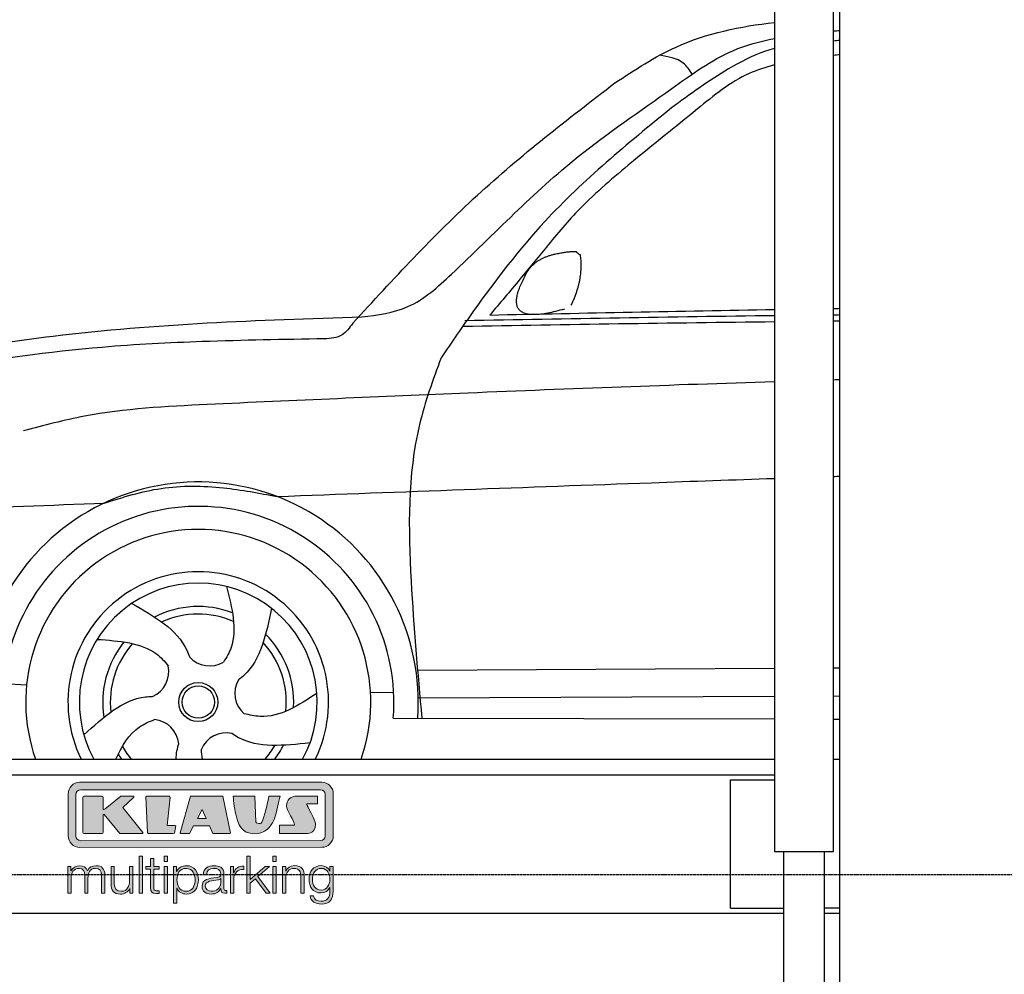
# Model space of a CAD drawing. Header units: millimetres. Extents: x -328 to 6332, y -257 to 9648.
# Tile 3 of 7: x 1042 to 2962, y 3751 to 5611. Entities that reach past the tile are written whole.
import ezdxf

# ---------------------------------------------------------------- set-up
doc = ezdxf.new("R2010")
doc.units = ezdxf.units.MM
doc.linetypes.add('GEN3', pattern=[6.25, 5, -1.25])
for name, color, linetype in [('3', 6, 'GEN3'), ('car', 10, 'Continuous'), ('Logo', 7, 'Continuous')]:
    doc.layers.add(name, color=color, linetype=linetype)

# ---------------------------------------------------------------- blocks, each defined once
blk = doc.blocks.new('KLAUS')
at = {"layer": 'Logo'}
h = blk.add_hatch(color=8, dxfattribs=at)
h.dxf.hatch_style = 2
edge = h.paths.add_edge_path()
edge.add_spline(control_points=[(3.6, 29.09), (2.88, 29.09), (2.3, 28.51), (2.3, 27.8), (2.3, 27.8), (2.3, 16.11), (2.3, 16.11), (2.3, 15.39), (2.88, 14.81), (3.6, 14.81), (3.6, 14.81), (71.16, 14.81), (71.16, 14.81), (71.88, 14.81), (72.46, 15.39), (72.46, 16.11), (72.46, 16.11), (72.46, 27.8), (72.46, 27.8), (72.46, 28.51), (71.88, 29.09), (71.16, 29.09), (71.16, 29.09), (3.6, 29.09), (3.6, 29.09), (3.6, 29.09), (3.6, 29.09), (3.6, 29.09)], knot_values=[0, 0, 0, 0, 1, 1, 1, 2, 2, 2, 3, 3, 3, 4, 4, 4, 5, 5, 5, 6, 6, 6, 7, 7, 7, 8, 8, 8, 9, 9, 9, 9], degree=3, periodic=0)
edge = h.paths.add_edge_path()
edge.add_spline(control_points=[(3.35, 31.23), (3.35, 31.23), (71.47, 31.23), (71.47, 31.23), (73.26, 31.23), (74.71, 29.77), (74.71, 27.99), (74.71, 27.99), (74.71, 16.17), (74.71, 16.17), (74.71, 14.38), (73.26, 12.93), (71.47, 12.93), (71.47, 12.93), (3.35, 12.93), (3.35, 12.93), (1.56, 12.93), (0.11, 14.38), (0.11, 16.17), (0.11, 16.17), (0.11, 27.99), (0.11, 27.99), (0.11, 29.77), (1.56, 31.23), (3.35, 31.23), (3.35, 31.23), (3.35, 31.23), (3.35, 31.23)], knot_values=[0, 0, 0, 0, 1, 1, 1, 2, 2, 2, 3, 3, 3, 4, 4, 4, 5, 5, 5, 6, 6, 6, 7, 7, 7, 8, 8, 8, 9, 9, 9, 9], degree=3, periodic=0)
h = blk.add_hatch(color=8, dxfattribs=at)
h.dxf.hatch_style = 2
edge = h.paths.add_edge_path()
edge.add_spline(control_points=[(4.5, 27.33), (4.5, 27.33), (9.7, 27.33), (9.7, 27.33), (9.84, 27.33), (9.96, 27.22), (9.96, 27.08), (9.96, 27.08), (9.96, 23.69), (9.96, 23.69), (9.96, 23.69), (9.94, 23.64), (10.04, 23.59), (10.14, 23.53), (10.2, 23.57), (10.2, 23.57), (10.2, 23.57), (10.51, 23.75), (10.51, 23.75), (10.51, 23.75), (14.94, 27.33), (14.94, 27.33), (14.94, 27.33), (18.41, 27.33), (18.41, 27.33), (18.41, 27.33), (18.49, 27.33), (18.56, 27.2), (18.65, 27.04), (18.53, 26.91), (18.53, 26.91), (18.53, 26.91), (15.49, 24.11), (15.49, 24.11), (15.49, 24.11), (21.14, 17.06), (21.14, 17.06), (21.14, 17.06), (21.13, 16.91), (21.13, 16.91), (21.08, 16.84), (20.99, 16.82), (20.99, 16.82), (20.99, 16.82), (14.7, 16.82), (14.7, 16.82), (14.7, 16.82), (10.26, 22.17), (10.26, 22.17), (10.26, 22.17), (10.19, 22.24), (10.08, 22.21), (9.97, 22.18), (9.96, 22.11), (9.96, 22.11), (9.96, 22.11), (9.96, 17.08), (9.96, 17.08), (9.96, 16.94), (9.84, 16.82), (9.7, 16.82), (9.7, 16.82), (4.5, 16.82), (4.5, 16.82), (4.36, 16.82), (4.25, 16.94), (4.25, 17.08), (4.25, 17.08), (4.25, 27.08), (4.25, 27.08), (4.25, 27.22), (4.36, 27.33), (4.5, 27.33), (4.5, 27.33), (4.5, 27.33), (4.5, 27.33)], knot_values=[0, 0, 0, 0, 1, 1, 1, 2, 2, 2, 3, 3, 3, 4, 4, 4, 5, 5, 5, 6, 6, 6, 7, 7, 7, 8, 8, 8, 9, 9, 9, 10, 10, 10, 11, 11, 11, 12, 12, 12, 13, 13, 13, 14, 14, 14, 15, 15, 15, 16, 16, 16, 17, 17, 17, 18, 18, 18, 19, 19, 19, 20, 20, 20, 21, 21, 21, 22, 22, 22, 23, 23, 23, 24, 24, 24, 25, 25, 25, 25], degree=3, periodic=0)
h = blk.add_hatch(color=8, dxfattribs=at)
h.dxf.hatch_style = 2
h.paths.add_polyline_path([(22.42, 17.06), (21.97, 27.15), (22.24, 27.33), (28.55, 27.33), (28.86, 26.97), (28.01, 19.08), (30.26, 19.07), (30.44, 18.95), (30.08, 16.95), (29.49, 16.82), (22.6, 16.82)])
h = blk.add_hatch(color=8, dxfattribs=at)
h.paths.add_polyline_path([(36.52, 21.01), (38.93, 21.01), (37.87, 23.57)])
h.paths.add_polyline_path([(34.52, 27.33), (43.65, 27.33), (45.76, 16.94), (45.57, 16.82), (40.83, 16.82), (39.89, 18.95), (35.42, 18.95), (34.27, 16.82), (31.78, 16.82), (31.66, 17)])
h = blk.add_hatch(color=8, dxfattribs=at)
h.dxf.hatch_style = 2
edge = h.paths.add_edge_path()
edge.add_spline(control_points=[(52.69, 27.32), (52.69, 27.32), (52.88, 20.14), (52.88, 20.14), (53.01, 19.89), (53.2, 19.77), (53.43, 19.71), (53.91, 19.59), (54.43, 19.57), (54.64, 20.03), (55.23, 21.34), (56.27, 25.45), (56.6, 27.33), (56.6, 27.33), (59.77, 27.33), (59.77, 27.33), (58.77, 23.9), (58.56, 16.82), (52.63, 16.76), (48.72, 16.72), (48.01, 19.35), (47.27, 22.24), (46.89, 23.68), (46.54, 27.33), (46.54, 27.33), (46.54, 27.33), (52.69, 27.32), (52.69, 27.32), (52.69, 27.32), (52.69, 27.32), (52.69, 27.32)], knot_values=[0, 0, 0, 0, 1, 1, 1, 2, 2, 2, 3, 3, 3, 4, 4, 4, 5, 5, 5, 6, 6, 6, 7, 7, 7, 8, 8, 8, 9, 9, 9, 10, 10, 10, 10], degree=3, periodic=0)
h = blk.add_hatch(color=8, dxfattribs=at)
h.dxf.hatch_style = 2
edge = h.paths.add_edge_path()
edge.add_spline(control_points=[(64.46, 27.33), (64.46, 27.33), (70.31, 27.33), (70.31, 27.33), (70.31, 26.52), (70.31, 26.02), (70.31, 25.12), (70.31, 25.12), (67.3, 25.12), (67.3, 25.12), (67.24, 25.04), (67.25, 25.11), (67.25, 24.91), (67.25, 24.88), (69.73, 20.38), (69.73, 19.57), (69.73, 16.4), (67.22, 16.81), (65.9, 16.82), (65.9, 16.82), (59.59, 16.82), (59.59, 16.82), (59.59, 17.76), (59.59, 18.23), (59.59, 19.14), (59.59, 19.14), (63.75, 19.14), (63.75, 19.14), (63.82, 19.22), (63.81, 19.11), (63.81, 19.31), (63.81, 20.32), (61.58, 23.06), (61.58, 24.63), (61.58, 26.33), (62.83, 27.34), (64.46, 27.33), (64.46, 27.33), (64.46, 27.33), (64.46, 27.33)], knot_values=[0, 0, 0, 0, 1, 1, 1, 2, 2, 2, 3, 3, 3, 4, 4, 4, 5, 5, 5, 6, 6, 6, 7, 7, 7, 8, 8, 8, 9, 9, 9, 10, 10, 10, 11, 11, 11, 12, 12, 12, 13, 13, 13, 13], degree=3, periodic=0)
h = blk.add_hatch(color=30, dxfattribs=at)
h.dxf.hatch_style = 2
h.paths.add_polyline_path([(20.07, 0), (20.99, 0), (20.99, 10.45), (20.07, 10.45)])
h = blk.add_hatch(color=30, dxfattribs=at)
h.dxf.hatch_style = 2
edge = h.paths.add_edge_path()
edge.add_spline(control_points=[(24.22, 9.82), (24.22, 9.82), (23.3, 9.82), (23.3, 9.82), (23.3, 9.82), (23.3, 7.55), (23.3, 7.55), (23.3, 7.55), (21.98, 7.55), (21.98, 7.55), (21.98, 7.55), (21.98, 6.78), (21.98, 6.78), (21.98, 6.78), (23.3, 6.78), (23.3, 6.78), (23.3, 6.78), (23.3, 1.61), (23.3, 1.61), (23.28, 0.32), (23.71, -0.09), (24.94, -0.09), (25.22, -0.09), (25.48, -0.06), (25.76, -0.06), (25.76, -0.06), (25.76, 0.73), (25.76, 0.73), (25.5, 0.7), (25.23, 0.69), (24.97, 0.69), (24.31, 0.73), (24.22, 1.08), (24.22, 1.68), (24.22, 1.68), (24.22, 6.78), (24.22, 6.78), (24.22, 6.78), (25.76, 6.78), (25.76, 6.78), (25.76, 6.78), (25.76, 7.55), (25.76, 7.55), (25.76, 7.55), (24.22, 7.55), (24.22, 7.55), (24.22, 7.55), (24.22, 9.82), (24.22, 9.82), (24.22, 9.82), (24.22, 9.82), (24.22, 9.82)], knot_values=[0, 0, 0, 0, 1, 1, 1, 2, 2, 2, 3, 3, 3, 4, 4, 4, 5, 5, 5, 6, 6, 6, 7, 7, 7, 8, 8, 8, 9, 9, 9, 10, 10, 10, 11, 11, 11, 12, 12, 12, 13, 13, 13, 14, 14, 14, 15, 15, 15, 16, 16, 16, 17, 17, 17, 17], degree=3, periodic=0)
h = blk.add_hatch(color=30, dxfattribs=at)
h.paths.add_polyline_path([(27.1, 0), (28.03, 0), (28.03, 7.55), (27.1, 7.55)])
h.paths.add_polyline_path([(27.1, 8.98), (28.03, 8.98), (28.03, 10.45), (27.1, 10.45)])
h = blk.add_hatch(color=30, dxfattribs=at)
h.dxf.hatch_style = 2
h.paths.add_polyline_path([(50.4, 0), (51.32, 0), (51.32, 2.87), (52.82, 4.11), (55.8, 0), (56.96, 0), (53.52, 4.76), (56.74, 7.55), (55.51, 7.55), (51.32, 3.89), (51.32, 10.45), (50.4, 10.45)])
h = blk.add_hatch(color=30, dxfattribs=at)
h.paths.add_polyline_path([(57.74, 0), (58.66, 0), (58.66, 7.55), (57.74, 7.55)])
h.paths.add_polyline_path([(57.74, 8.98), (58.66, 8.98), (58.66, 10.45), (57.74, 10.45)])
h = blk.add_hatch(color=30, dxfattribs=at)
h.dxf.hatch_style = 2
edge = h.paths.add_edge_path()
edge.add_spline(control_points=[(0, 0), (0, 0), (0.92, 0), (0.92, 0), (0.92, 0), (0.92, 4.22), (0.92, 4.22), (0.94, 5.8), (1.58, 7), (3.18, 7), (4.35, 7), (4.77, 6.15), (4.76, 5.12), (4.76, 5.12), (4.76, 0), (4.76, 0), (4.76, 0), (5.68, 0), (5.68, 0), (5.68, 0), (5.68, 4.27), (5.68, 4.27), (5.68, 5.68), (6.14, 7), (7.73, 7), (9.05, 7), (9.52, 6.32), (9.52, 5.08), (9.52, 5.08), (9.52, 0), (9.52, 0), (9.52, 0), (10.44, 0), (10.44, 0), (10.44, 0), (10.44, 5.12), (10.44, 5.12), (10.44, 6.91), (9.59, 7.77), (7.94, 7.77), (6.94, 7.77), (5.99, 7.29), (5.54, 6.3), (5.26, 7.29), (4.36, 7.77), (3.37, 7.77), (2.17, 7.77), (1.38, 7.19), (0.89, 6.28), (0.89, 6.28), (0.85, 6.28), (0.85, 6.28), (0.85, 6.28), (0.85, 7.55), (0.85, 7.55), (0.85, 7.55), (0, 7.55), (0, 7.55), (0, 7.55), (0, 0), (0, 0), (0, 0), (0, 0), (0, 0)], knot_values=[0, 0, 0, 0, 1, 1, 1, 2, 2, 2, 3, 3, 3, 4, 4, 4, 5, 5, 5, 6, 6, 6, 7, 7, 7, 8, 8, 8, 9, 9, 9, 10, 10, 10, 11, 11, 11, 12, 12, 12, 13, 13, 13, 14, 14, 14, 15, 15, 15, 16, 16, 16, 17, 17, 17, 18, 18, 18, 19, 19, 19, 20, 20, 20, 21, 21, 21, 21], degree=3, periodic=0)
h = blk.add_hatch(color=30, dxfattribs=at)
h.dxf.hatch_style = 2
edge = h.paths.add_edge_path()
edge.add_spline(control_points=[(18.31, 7.55), (18.31, 7.55), (17.39, 7.55), (17.39, 7.55), (17.39, 7.55), (17.39, 3.59), (17.39, 3.59), (17.39, 2.05), (16.7, 0.56), (15.12, 0.56), (13.66, 0.56), (13.15, 1.27), (13.1, 2.64), (13.1, 2.64), (13.1, 7.55), (13.1, 7.55), (13.1, 7.55), (12.18, 7.55), (12.18, 7.55), (12.18, 7.55), (12.18, 2.65), (12.18, 2.65), (12.18, 0.89), (12.93, -0.22), (14.83, -0.22), (15.96, -0.22), (16.95, 0.35), (17.44, 1.36), (17.44, 1.36), (17.47, 1.36), (17.47, 1.36), (17.47, 1.36), (17.47, 0), (17.47, 0), (17.47, 0), (18.31, 0), (18.31, 0), (18.31, 0), (18.31, 7.55), (18.31, 7.55), (18.31, 7.55), (18.31, 7.55), (18.31, 7.55)], knot_values=[0, 0, 0, 0, 1, 1, 1, 2, 2, 2, 3, 3, 3, 4, 4, 4, 5, 5, 5, 6, 6, 6, 7, 7, 7, 8, 8, 8, 9, 9, 9, 10, 10, 10, 11, 11, 11, 12, 12, 12, 13, 13, 13, 14, 14, 14, 14], degree=3, periodic=0)
h = blk.add_hatch(color=30, dxfattribs=at)
edge = h.paths.add_edge_path()
edge.add_spline(control_points=[(35.84, 3.78), (35.84, 2.21), (35.12, 0.56), (33.37, 0.56), (31.4, 0.56), (30.72, 2.21), (30.72, 3.78), (30.72, 5.49), (31.33, 7), (33.37, 7), (35.12, 7), (35.84, 5.34), (35.84, 3.78), (35.84, 3.78), (35.84, 3.78), (35.84, 3.78)], knot_values=[0, 0, 0, 0, 1, 1, 1, 2, 2, 2, 3, 3, 3, 4, 4, 4, 5, 5, 5, 5], degree=3, periodic=0)
edge = h.paths.add_edge_path()
edge.add_spline(control_points=[(29.79, -2.8), (29.79, -2.8), (30.72, -2.8), (30.72, -2.8), (30.72, -2.8), (30.72, 1.43), (30.72, 1.43), (30.72, 1.43), (30.74, 1.43), (30.74, 1.43), (31.14, 0.35), (32.24, -0.22), (33.37, -0.22), (35.66, -0.22), (36.76, 1.64), (36.76, 3.78), (36.76, 5.91), (35.66, 7.77), (33.37, 7.77), (32.15, 7.77), (31.1, 7.14), (30.67, 6.12), (30.67, 6.12), (30.64, 6.12), (30.64, 6.12), (30.64, 6.12), (30.64, 7.55), (30.64, 7.55), (30.64, 7.55), (29.79, 7.55), (29.79, 7.55), (29.79, 7.55), (29.79, -2.8), (29.79, -2.8), (29.79, -2.8), (29.79, -2.8), (29.79, -2.8)], knot_values=[0, 0, 0, 0, 1, 1, 1, 2, 2, 2, 3, 3, 3, 4, 4, 4, 5, 5, 5, 6, 6, 6, 7, 7, 7, 8, 8, 8, 9, 9, 9, 10, 10, 10, 11, 11, 11, 12, 12, 12, 12], degree=3, periodic=0)
h = blk.add_hatch(color=30, dxfattribs=at)
edge = h.paths.add_edge_path()
edge.add_spline(control_points=[(43.03, 2.93), (43.04, 1.45), (41.8, 0.56), (40.39, 0.56), (39.53, 0.56), (38.71, 1.13), (38.71, 2.05), (38.71, 3.53), (40.66, 3.51), (42.22, 3.79), (42.47, 3.84), (42.88, 3.91), (43, 4.13), (43, 4.13), (43.03, 4.13), (43.03, 4.13), (43.03, 4.13), (43.03, 2.93), (43.03, 2.93), (43.03, 2.93), (43.03, 2.93), (43.03, 2.93)], knot_values=[0, 0, 0, 0, 1, 1, 1, 2, 2, 2, 3, 3, 3, 4, 4, 4, 5, 5, 5, 6, 6, 6, 7, 7, 7, 7], degree=3, periodic=0)
edge = h.paths.add_edge_path()
edge.add_spline(control_points=[(39.03, 5.24), (39.06, 6.47), (39.91, 7), (41.05, 7), (42.14, 7), (43.03, 6.69), (43.03, 5.45), (43.03, 4.61), (42.6, 4.51), (41.84, 4.42), (39.85, 4.19), (37.79, 4.11), (37.79, 1.99), (37.79, 0.47), (38.93, -0.22), (40.32, -0.22), (41.77, -0.22), (42.43, 0.34), (43.07, 1.32), (43.07, 1.32), (43.1, 1.32), (43.1, 1.32), (43.1, 0.53), (43.25, 0), (44.19, 0), (44.43, 0), (44.58, 0.01), (44.79, 0.06), (44.79, 0.06), (44.79, 0.83), (44.79, 0.83), (44.71, 0.81), (44.6, 0.78), (44.49, 0.78), (44.13, 0.78), (43.95, 0.98), (43.95, 1.33), (43.95, 1.33), (43.95, 5.34), (43.95, 5.34), (43.95, 7.36), (42.5, 7.77), (41.17, 7.77), (39.44, 7.77), (38.2, 7.01), (38.11, 5.24), (38.11, 5.24), (39.03, 5.24), (39.03, 5.24), (39.03, 5.24), (39.03, 5.24), (39.03, 5.24)], knot_values=[0, 0, 0, 0, 1, 1, 1, 2, 2, 2, 3, 3, 3, 4, 4, 4, 5, 5, 5, 6, 6, 6, 7, 7, 7, 8, 8, 8, 9, 9, 9, 10, 10, 10, 11, 11, 11, 12, 12, 12, 13, 13, 13, 14, 14, 14, 15, 15, 15, 16, 16, 16, 17, 17, 17, 17], degree=3, periodic=0)
h = blk.add_hatch(color=30, dxfattribs=at)
h.dxf.hatch_style = 2
edge = h.paths.add_edge_path()
edge.add_spline(control_points=[(45.79, 0), (45.79, 0), (46.71, 0), (46.71, 0), (46.71, 0), (46.71, 4.03), (46.71, 4.03), (46.71, 5.59), (47.85, 6.82), (49.52, 6.73), (49.52, 6.73), (49.52, 7.66), (49.52, 7.66), (48.16, 7.72), (47.14, 7), (46.67, 5.78), (46.67, 5.78), (46.64, 5.78), (46.64, 5.78), (46.64, 5.78), (46.64, 7.55), (46.64, 7.55), (46.64, 7.55), (45.79, 7.55), (45.79, 7.55), (45.79, 7.55), (45.79, 0), (45.79, 0), (45.79, 0), (45.79, 0), (45.79, 0)], knot_values=[0, 0, 0, 0, 1, 1, 1, 2, 2, 2, 3, 3, 3, 4, 4, 4, 5, 5, 5, 6, 6, 6, 7, 7, 7, 8, 8, 8, 9, 9, 9, 10, 10, 10, 10], degree=3, periodic=0)
h = blk.add_hatch(color=30, dxfattribs=at)
h.dxf.hatch_style = 2
edge = h.paths.add_edge_path()
edge.add_spline(control_points=[(60.41, 0), (60.41, 0), (61.33, 0), (61.33, 0), (61.33, 0), (61.33, 4.41), (61.33, 4.41), (61.36, 5.89), (62.24, 7), (63.7, 7), (65.2, 7), (65.62, 6.02), (65.62, 4.71), (65.62, 4.71), (65.62, 0), (65.62, 0), (65.62, 0), (66.54, 0), (66.54, 0), (66.54, 0), (66.54, 4.86), (66.54, 4.86), (66.54, 6.66), (65.9, 7.77), (63.78, 7.77), (62.71, 7.77), (61.7, 7.16), (61.36, 6.25), (61.36, 6.25), (61.33, 6.25), (61.33, 6.25), (61.33, 6.25), (61.33, 7.55), (61.33, 7.55), (61.33, 7.55), (60.41, 7.55), (60.41, 7.55), (60.41, 7.55), (60.41, 0), (60.41, 0), (60.41, 0), (60.41, 0), (60.41, 0)], knot_values=[0, 0, 0, 0, 1, 1, 1, 2, 2, 2, 3, 3, 3, 4, 4, 4, 5, 5, 5, 6, 6, 6, 7, 7, 7, 8, 8, 8, 9, 9, 9, 10, 10, 10, 11, 11, 11, 12, 12, 12, 13, 13, 13, 14, 14, 14, 14], degree=3, periodic=0)
h = blk.add_hatch(color=30, dxfattribs=at)
edge = h.paths.add_edge_path()
edge.add_spline(control_points=[(71.32, 0.86), (69.62, 0.86), (68.83, 2.34), (68.83, 3.86), (68.83, 5.43), (69.56, 7), (71.32, 7), (73.06, 7), (73.75, 5.34), (73.75, 3.86), (73.75, 2.33), (72.91, 0.86), (71.32, 0.86), (71.32, 0.86), (71.32, 0.86), (71.32, 0.86)], knot_values=[0, 0, 0, 0, 1, 1, 1, 2, 2, 2, 3, 3, 3, 4, 4, 4, 5, 5, 5, 5], degree=3, periodic=0)
edge = h.paths.add_edge_path()
edge.add_spline(control_points=[(74.67, 7.55), (74.67, 7.55), (73.75, 7.55), (73.75, 7.55), (73.75, 7.55), (73.75, 6.25), (73.75, 6.25), (73.75, 6.25), (73.72, 6.25), (73.72, 6.25), (73.35, 7.09), (72.41, 7.77), (71.32, 7.77), (69.13, 7.77), (67.9, 6.05), (67.9, 3.97), (67.9, 1.82), (68.9, 0.09), (71.32, 0.09), (72.4, 0.09), (73.29, 0.72), (73.72, 1.64), (73.72, 1.64), (73.75, 1.64), (73.75, 1.64), (73.75, 1.64), (73.75, 0.61), (73.75, 0.61), (73.75, -1.23), (73.01, -2.24), (71.32, -2.24), (70.29, -2.24), (69.31, -1.85), (69.1, -0.73), (69.1, -0.73), (68.18, -0.73), (68.18, -0.73), (68.31, -2.34), (69.81, -3.02), (71.32, -3.02), (73.79, -3.02), (74.65, -1.64), (74.67, 0.61), (74.67, 0.61), (74.67, 7.55), (74.67, 7.55), (74.67, 7.55), (74.67, 7.55), (74.67, 7.55)], knot_values=[0, 0, 0, 0, 1, 1, 1, 2, 2, 2, 3, 3, 3, 4, 4, 4, 5, 5, 5, 6, 6, 6, 7, 7, 7, 8, 8, 8, 9, 9, 9, 10, 10, 10, 11, 11, 11, 12, 12, 12, 13, 13, 13, 14, 14, 14, 15, 15, 15, 16, 16, 16, 16], degree=3, periodic=0)
at = {"layer": 'Logo', "lineweight": 0}
for points in [[(22.42, 17.06), (21.97, 27.15), (22.24, 27.33), (28.55, 27.33), (28.86, 26.97), (28.01, 19.08), (30.26, 19.07), (30.44, 18.95), (30.08, 16.95), (29.49, 16.82), (22.6, 16.82), (22.42, 17.06), (22.42, 17.06)], [(34.52, 27.33), (43.65, 27.33), (45.76, 16.94), (45.57, 16.82), (40.83, 16.82), (39.89, 18.95), (35.42, 18.95), (34.27, 16.82), (31.78, 16.82), (31.66, 17), (34.52, 27.33), (34.52, 27.33)], [(36.52, 21.01), (38.93, 21.01), (37.87, 23.57), (36.52, 21.01), (36.52, 21.01)], [(20.07, 0), (20.99, 0), (20.99, 10.45), (20.07, 10.45), (20.07, 0), (20.07, 0)], [(27.1, 8.98), (28.03, 8.98), (28.03, 10.45), (27.1, 10.45), (27.1, 8.98), (27.1, 8.98)], [(50.4, 0), (51.32, 0), (51.32, 2.87), (52.82, 4.11), (55.8, 0), (56.96, 0), (53.52, 4.76), (56.74, 7.55), (55.51, 7.55), (51.32, 3.89), (51.32, 10.45), (50.4, 10.45), (50.4, 0), (50.4, 0)], [(57.74, 8.98), (58.66, 8.98), (58.66, 10.45), (57.74, 10.45), (57.74, 8.98), (57.74, 8.98)], [(27.1, 0), (28.03, 0), (28.03, 7.55), (27.1, 7.55), (27.1, 0), (27.1, 0)], [(57.74, 0), (58.66, 0), (58.66, 7.55), (57.74, 7.55), (57.74, 0), (57.74, 0)]]:
    blk.add_lwpolyline(points, dxfattribs=at)
for points, knots in [([(3.35, 31.23), (3.35, 31.23), (71.47, 31.23), (71.47, 31.23), (73.26, 31.23), (74.71, 29.77), (74.71, 27.99), (74.71, 27.99), (74.71, 16.17), (74.71, 16.17), (74.71, 14.38), (73.26, 12.93), (71.47, 12.93), (71.47, 12.93), (3.35, 12.93), (3.35, 12.93), (1.56, 12.93), (0.11, 14.38), (0.11, 16.17), (0.11, 16.17), (0.11, 27.99), (0.11, 27.99), (0.11, 29.77), (1.56, 31.23), (3.35, 31.23), (3.35, 31.23), (3.35, 31.23), (3.35, 31.23)], [0, 0, 0, 0, 1, 1, 1, 2, 2, 2, 3, 3, 3, 4, 4, 4, 5, 5, 5, 6, 6, 6, 7, 7, 7, 8, 8, 8, 9, 9, 9, 9]), ([(3.6, 29.09), (2.88, 29.09), (2.3, 28.51), (2.3, 27.8), (2.3, 27.8), (2.3, 16.11), (2.3, 16.11), (2.3, 15.39), (2.88, 14.81), (3.6, 14.81), (3.6, 14.81), (71.16, 14.81), (71.16, 14.81), (71.88, 14.81), (72.46, 15.39), (72.46, 16.11), (72.46, 16.11), (72.46, 27.8), (72.46, 27.8), (72.46, 28.51), (71.88, 29.09), (71.16, 29.09), (71.16, 29.09), (3.6, 29.09), (3.6, 29.09), (3.6, 29.09), (3.6, 29.09), (3.6, 29.09)], [0, 0, 0, 0, 1, 1, 1, 2, 2, 2, 3, 3, 3, 4, 4, 4, 5, 5, 5, 6, 6, 6, 7, 7, 7, 8, 8, 8, 9, 9, 9, 9]), ([(4.5, 27.33), (4.5, 27.33), (9.7, 27.33), (9.7, 27.33), (9.84, 27.33), (9.96, 27.22), (9.96, 27.08), (9.96, 27.08), (9.96, 23.69), (9.96, 23.69), (9.96, 23.69), (9.94, 23.64), (10.04, 23.59), (10.14, 23.53), (10.2, 23.57), (10.2, 23.57), (10.2, 23.57), (10.51, 23.75), (10.51, 23.75), (10.51, 23.75), (14.94, 27.33), (14.94, 27.33), (14.94, 27.33), (18.41, 27.33), (18.41, 27.33), (18.41, 27.33), (18.49, 27.33), (18.56, 27.2), (18.65, 27.04), (18.53, 26.91), (18.53, 26.91), (18.53, 26.91), (15.49, 24.11), (15.49, 24.11), (15.49, 24.11), (21.14, 17.06), (21.14, 17.06), (21.14, 17.06), (21.13, 16.91), (21.13, 16.91), (21.08, 16.84), (20.99, 16.82), (20.99, 16.82), (20.99, 16.82), (14.7, 16.82), (14.7, 16.82), (14.7, 16.82), (10.26, 22.17), (10.26, 22.17), (10.26, 22.17), (10.19, 22.24), (10.08, 22.21), (9.97, 22.18), (9.96, 22.11), (9.96, 22.11), (9.96, 22.11), (9.96, 17.08), (9.96, 17.08), (9.96, 16.94), (9.84, 16.82), (9.7, 16.82), (9.7, 16.82), (4.5, 16.82), (4.5, 16.82), (4.36, 16.82), (4.25, 16.94), (4.25, 17.08), (4.25, 17.08), (4.25, 27.08), (4.25, 27.08), (4.25, 27.22), (4.36, 27.33), (4.5, 27.33), (4.5, 27.33), (4.5, 27.33), (4.5, 27.33)], [0, 0, 0, 0, 1, 1, 1, 2, 2, 2, 3, 3, 3, 4, 4, 4, 5, 5, 5, 6, 6, 6, 7, 7, 7, 8, 8, 8, 9, 9, 9, 10, 10, 10, 11, 11, 11, 12, 12, 12, 13, 13, 13, 14, 14, 14, 15, 15, 15, 16, 16, 16, 17, 17, 17, 18, 18, 18, 19, 19, 19, 20, 20, 20, 21, 21, 21, 22, 22, 22, 23, 23, 23, 24, 24, 24, 25, 25, 25, 25]), ([(52.69, 27.32), (52.69, 27.32), (52.88, 20.14), (52.88, 20.14), (53.01, 19.89), (53.2, 19.77), (53.43, 19.71), (53.91, 19.59), (54.43, 19.57), (54.64, 20.03), (55.23, 21.34), (56.27, 25.45), (56.6, 27.33), (56.6, 27.33), (59.77, 27.33), (59.77, 27.33), (58.77, 23.9), (58.56, 16.82), (52.63, 16.76), (48.72, 16.72), (48.01, 19.35), (47.27, 22.24), (46.89, 23.68), (46.54, 27.33), (46.54, 27.33), (46.54, 27.33), (52.69, 27.32), (52.69, 27.32), (52.69, 27.32), (52.69, 27.32), (52.69, 27.32)], [0, 0, 0, 0, 1, 1, 1, 2, 2, 2, 3, 3, 3, 4, 4, 4, 5, 5, 5, 6, 6, 6, 7, 7, 7, 8, 8, 8, 9, 9, 9, 10, 10, 10, 10]), ([(64.46, 27.33), (64.46, 27.33), (70.31, 27.33), (70.31, 27.33), (70.31, 26.52), (70.31, 26.02), (70.31, 25.12), (70.31, 25.12), (67.3, 25.12), (67.3, 25.12), (67.24, 25.04), (67.25, 25.11), (67.25, 24.91), (67.25, 24.88), (69.73, 20.38), (69.73, 19.57), (69.73, 16.4), (67.22, 16.81), (65.9, 16.82), (65.9, 16.82), (59.59, 16.82), (59.59, 16.82), (59.59, 17.76), (59.59, 18.23), (59.59, 19.14), (59.59, 19.14), (63.75, 19.14), (63.75, 19.14), (63.82, 19.22), (63.81, 19.11), (63.81, 19.31), (63.81, 20.32), (61.58, 23.06), (61.58, 24.63), (61.58, 26.33), (62.83, 27.34), (64.46, 27.33), (64.46, 27.33), (64.46, 27.33), (64.46, 27.33)], [0, 0, 0, 0, 1, 1, 1, 2, 2, 2, 3, 3, 3, 4, 4, 4, 5, 5, 5, 6, 6, 6, 7, 7, 7, 8, 8, 8, 9, 9, 9, 10, 10, 10, 11, 11, 11, 12, 12, 12, 13, 13, 13, 13]), ([(24.22, 9.82), (24.22, 9.82), (23.3, 9.82), (23.3, 9.82), (23.3, 9.82), (23.3, 7.55), (23.3, 7.55), (23.3, 7.55), (21.98, 7.55), (21.98, 7.55), (21.98, 7.55), (21.98, 6.78), (21.98, 6.78), (21.98, 6.78), (23.3, 6.78), (23.3, 6.78), (23.3, 6.78), (23.3, 1.61), (23.3, 1.61), (23.28, 0.32), (23.71, -0.09), (24.94, -0.09), (25.22, -0.09), (25.48, -0.06), (25.76, -0.06), (25.76, -0.06), (25.76, 0.73), (25.76, 0.73), (25.5, 0.7), (25.23, 0.69), (24.97, 0.69), (24.31, 0.73), (24.22, 1.08), (24.22, 1.68), (24.22, 1.68), (24.22, 6.78), (24.22, 6.78), (24.22, 6.78), (25.76, 6.78), (25.76, 6.78), (25.76, 6.78), (25.76, 7.55), (25.76, 7.55), (25.76, 7.55), (24.22, 7.55), (24.22, 7.55), (24.22, 7.55), (24.22, 9.82), (24.22, 9.82), (24.22, 9.82), (24.22, 9.82), (24.22, 9.82)], [0, 0, 0, 0, 1, 1, 1, 2, 2, 2, 3, 3, 3, 4, 4, 4, 5, 5, 5, 6, 6, 6, 7, 7, 7, 8, 8, 8, 9, 9, 9, 10, 10, 10, 11, 11, 11, 12, 12, 12, 13, 13, 13, 14, 14, 14, 15, 15, 15, 16, 16, 16, 17, 17, 17, 17]), ([(0, 0), (0, 0), (0.92, 0), (0.92, 0), (0.92, 0), (0.92, 4.22), (0.92, 4.22), (0.94, 5.8), (1.58, 7), (3.18, 7), (4.35, 7), (4.77, 6.15), (4.76, 5.12), (4.76, 5.12), (4.76, 0), (4.76, 0), (4.76, 0), (5.68, 0), (5.68, 0), (5.68, 0), (5.68, 4.27), (5.68, 4.27), (5.68, 5.68), (6.14, 7), (7.73, 7), (9.05, 7), (9.52, 6.32), (9.52, 5.08), (9.52, 5.08), (9.52, 0), (9.52, 0), (9.52, 0), (10.44, 0), (10.44, 0), (10.44, 0), (10.44, 5.12), (10.44, 5.12), (10.44, 6.91), (9.59, 7.77), (7.94, 7.77), (6.94, 7.77), (5.99, 7.29), (5.54, 6.3), (5.26, 7.29), (4.36, 7.77), (3.37, 7.77), (2.17, 7.77), (1.38, 7.19), (0.89, 6.28), (0.89, 6.28), (0.85, 6.28), (0.85, 6.28), (0.85, 6.28), (0.85, 7.55), (0.85, 7.55), (0.85, 7.55), (0, 7.55), (0, 7.55), (0, 7.55), (0, 0), (0, 0), (0, 0), (0, 0), (0, 0)], [0, 0, 0, 0, 1, 1, 1, 2, 2, 2, 3, 3, 3, 4, 4, 4, 5, 5, 5, 6, 6, 6, 7, 7, 7, 8, 8, 8, 9, 9, 9, 10, 10, 10, 11, 11, 11, 12, 12, 12, 13, 13, 13, 14, 14, 14, 15, 15, 15, 16, 16, 16, 17, 17, 17, 18, 18, 18, 19, 19, 19, 20, 20, 20, 21, 21, 21, 21]), ([(18.31, 7.55), (18.31, 7.55), (17.39, 7.55), (17.39, 7.55), (17.39, 7.55), (17.39, 3.59), (17.39, 3.59), (17.39, 2.05), (16.7, 0.56), (15.12, 0.56), (13.66, 0.56), (13.15, 1.27), (13.1, 2.64), (13.1, 2.64), (13.1, 7.55), (13.1, 7.55), (13.1, 7.55), (12.18, 7.55), (12.18, 7.55), (12.18, 7.55), (12.18, 2.65), (12.18, 2.65), (12.18, 0.89), (12.93, -0.22), (14.83, -0.22), (15.96, -0.22), (16.95, 0.35), (17.44, 1.36), (17.44, 1.36), (17.47, 1.36), (17.47, 1.36), (17.47, 1.36), (17.47, 0), (17.47, 0), (17.47, 0), (18.31, 0), (18.31, 0), (18.31, 0), (18.31, 7.55), (18.31, 7.55), (18.31, 7.55), (18.31, 7.55), (18.31, 7.55)], [0, 0, 0, 0, 1, 1, 1, 2, 2, 2, 3, 3, 3, 4, 4, 4, 5, 5, 5, 6, 6, 6, 7, 7, 7, 8, 8, 8, 9, 9, 9, 10, 10, 10, 11, 11, 11, 12, 12, 12, 13, 13, 13, 14, 14, 14, 14]), ([(29.79, -2.8), (29.79, -2.8), (30.72, -2.8), (30.72, -2.8), (30.72, -2.8), (30.72, 1.43), (30.72, 1.43), (30.72, 1.43), (30.74, 1.43), (30.74, 1.43), (31.14, 0.35), (32.24, -0.22), (33.37, -0.22), (35.66, -0.22), (36.76, 1.64), (36.76, 3.78), (36.76, 5.91), (35.66, 7.77), (33.37, 7.77), (32.15, 7.77), (31.1, 7.14), (30.67, 6.12), (30.67, 6.12), (30.64, 6.12), (30.64, 6.12), (30.64, 6.12), (30.64, 7.55), (30.64, 7.55), (30.64, 7.55), (29.79, 7.55), (29.79, 7.55), (29.79, 7.55), (29.79, -2.8), (29.79, -2.8), (29.79, -2.8), (29.79, -2.8), (29.79, -2.8)], [0, 0, 0, 0, 1, 1, 1, 2, 2, 2, 3, 3, 3, 4, 4, 4, 5, 5, 5, 6, 6, 6, 7, 7, 7, 8, 8, 8, 9, 9, 9, 10, 10, 10, 11, 11, 11, 12, 12, 12, 12]), ([(35.84, 3.78), (35.84, 2.21), (35.12, 0.56), (33.37, 0.56), (31.4, 0.56), (30.72, 2.21), (30.72, 3.78), (30.72, 5.49), (31.33, 7), (33.37, 7), (35.12, 7), (35.84, 5.34), (35.84, 3.78), (35.84, 3.78), (35.84, 3.78), (35.84, 3.78)], [0, 0, 0, 0, 1, 1, 1, 2, 2, 2, 3, 3, 3, 4, 4, 4, 5, 5, 5, 5]), ([(39.03, 5.24), (39.06, 6.47), (39.91, 7), (41.05, 7), (42.14, 7), (43.03, 6.69), (43.03, 5.45), (43.03, 4.61), (42.6, 4.51), (41.84, 4.42), (39.85, 4.19), (37.79, 4.11), (37.79, 1.99), (37.79, 0.47), (38.93, -0.22), (40.32, -0.22), (41.77, -0.22), (42.43, 0.34), (43.07, 1.32), (43.07, 1.32), (43.1, 1.32), (43.1, 1.32), (43.1, 0.53), (43.25, 0), (44.19, 0), (44.43, 0), (44.58, 0.01), (44.79, 0.06), (44.79, 0.06), (44.79, 0.83), (44.79, 0.83), (44.71, 0.81), (44.6, 0.78), (44.49, 0.78), (44.13, 0.78), (43.95, 0.98), (43.95, 1.33), (43.95, 1.33), (43.95, 5.34), (43.95, 5.34), (43.95, 7.36), (42.5, 7.77), (41.17, 7.77), (39.44, 7.77), (38.2, 7.01), (38.11, 5.24), (38.11, 5.24), (39.03, 5.24), (39.03, 5.24), (39.03, 5.24), (39.03, 5.24), (39.03, 5.24)], [0, 0, 0, 0, 1, 1, 1, 2, 2, 2, 3, 3, 3, 4, 4, 4, 5, 5, 5, 6, 6, 6, 7, 7, 7, 8, 8, 8, 9, 9, 9, 10, 10, 10, 11, 11, 11, 12, 12, 12, 13, 13, 13, 14, 14, 14, 15, 15, 15, 16, 16, 16, 17, 17, 17, 17]), ([(45.79, 0), (45.79, 0), (46.71, 0), (46.71, 0), (46.71, 0), (46.71, 4.03), (46.71, 4.03), (46.71, 5.59), (47.85, 6.82), (49.52, 6.73), (49.52, 6.73), (49.52, 7.66), (49.52, 7.66), (48.16, 7.72), (47.14, 7), (46.67, 5.78), (46.67, 5.78), (46.64, 5.78), (46.64, 5.78), (46.64, 5.78), (46.64, 7.55), (46.64, 7.55), (46.64, 7.55), (45.79, 7.55), (45.79, 7.55), (45.79, 7.55), (45.79, 0), (45.79, 0), (45.79, 0), (45.79, 0), (45.79, 0)], [0, 0, 0, 0, 1, 1, 1, 2, 2, 2, 3, 3, 3, 4, 4, 4, 5, 5, 5, 6, 6, 6, 7, 7, 7, 8, 8, 8, 9, 9, 9, 10, 10, 10, 10]), ([(60.41, 0), (60.41, 0), (61.33, 0), (61.33, 0), (61.33, 0), (61.33, 4.41), (61.33, 4.41), (61.36, 5.89), (62.24, 7), (63.7, 7), (65.2, 7), (65.62, 6.02), (65.62, 4.71), (65.62, 4.71), (65.62, 0), (65.62, 0), (65.62, 0), (66.54, 0), (66.54, 0), (66.54, 0), (66.54, 4.86), (66.54, 4.86), (66.54, 6.66), (65.9, 7.77), (63.78, 7.77), (62.71, 7.77), (61.7, 7.16), (61.36, 6.25), (61.36, 6.25), (61.33, 6.25), (61.33, 6.25), (61.33, 6.25), (61.33, 7.55), (61.33, 7.55), (61.33, 7.55), (60.41, 7.55), (60.41, 7.55), (60.41, 7.55), (60.41, 0), (60.41, 0), (60.41, 0), (60.41, 0), (60.41, 0)], [0, 0, 0, 0, 1, 1, 1, 2, 2, 2, 3, 3, 3, 4, 4, 4, 5, 5, 5, 6, 6, 6, 7, 7, 7, 8, 8, 8, 9, 9, 9, 10, 10, 10, 11, 11, 11, 12, 12, 12, 13, 13, 13, 14, 14, 14, 14]), ([(74.67, 7.55), (74.67, 7.55), (73.75, 7.55), (73.75, 7.55), (73.75, 7.55), (73.75, 6.25), (73.75, 6.25), (73.75, 6.25), (73.72, 6.25), (73.72, 6.25), (73.35, 7.09), (72.41, 7.77), (71.32, 7.77), (69.13, 7.77), (67.9, 6.05), (67.9, 3.97), (67.9, 1.82), (68.9, 0.09), (71.32, 0.09), (72.4, 0.09), (73.29, 0.72), (73.72, 1.64), (73.72, 1.64), (73.75, 1.64), (73.75, 1.64), (73.75, 1.64), (73.75, 0.61), (73.75, 0.61), (73.75, -1.23), (73.01, -2.24), (71.32, -2.24), (70.29, -2.24), (69.31, -1.85), (69.1, -0.73), (69.1, -0.73), (68.18, -0.73), (68.18, -0.73), (68.31, -2.34), (69.81, -3.02), (71.32, -3.02), (73.79, -3.02), (74.65, -1.64), (74.67, 0.61), (74.67, 0.61), (74.67, 7.55), (74.67, 7.55), (74.67, 7.55), (74.67, 7.55), (74.67, 7.55)], [0, 0, 0, 0, 1, 1, 1, 2, 2, 2, 3, 3, 3, 4, 4, 4, 5, 5, 5, 6, 6, 6, 7, 7, 7, 8, 8, 8, 9, 9, 9, 10, 10, 10, 11, 11, 11, 12, 12, 12, 13, 13, 13, 14, 14, 14, 15, 15, 15, 16, 16, 16, 16]), ([(71.32, 0.86), (69.62, 0.86), (68.83, 2.34), (68.83, 3.86), (68.83, 5.43), (69.56, 7), (71.32, 7), (73.06, 7), (73.75, 5.34), (73.75, 3.86), (73.75, 2.33), (72.91, 0.86), (71.32, 0.86), (71.32, 0.86), (71.32, 0.86), (71.32, 0.86)], [0, 0, 0, 0, 1, 1, 1, 2, 2, 2, 3, 3, 3, 4, 4, 4, 5, 5, 5, 5]), ([(43.03, 2.93), (43.04, 1.45), (41.8, 0.56), (40.39, 0.56), (39.53, 0.56), (38.71, 1.13), (38.71, 2.05), (38.71, 3.53), (40.66, 3.51), (42.22, 3.79), (42.47, 3.84), (42.88, 3.91), (43, 4.13), (43, 4.13), (43.03, 4.13), (43.03, 4.13), (43.03, 4.13), (43.03, 2.93), (43.03, 2.93), (43.03, 2.93), (43.03, 2.93), (43.03, 2.93)], [0, 0, 0, 0, 1, 1, 1, 2, 2, 2, 3, 3, 3, 4, 4, 4, 5, 5, 5, 6, 6, 6, 7, 7, 7, 7])]:
    blk.add_open_spline(points, degree=3, knots=knots, dxfattribs=at)

msp = doc.modelspace()

# ---------------------------------------------------------------- linework, layer by layer
for p, q in [((2513.5, 7750), (2513.5, 3990)), ((2628.5, 3990), (2628.5, 7750)), ((2641, 265), (2641, 6830)), ((295, 4170), (2513.5, 4170)), ((2628.5, 4170), (2641, 4170)), ((2427.5, 4130), (2513.5, 4130)), ((2427.5, 3880), (2427.5, 4130)), ((2513.5, 3990), (2628.5, 3990)), ((2531, 3990), (2531, 385)), ((2611, 385), (2611, 3990)), ((2427.5, 3880), (2531, 3880)), ((2641, 3880), (2611, 3880)), ((295, 3870), (2531, 3870)), ((2611, 3870), (2641, 3870))]:
    msp.add_line(p, q)
msp.add_lwpolyline([(295, 4140), (2136, 4140), (2513.5, 4140)])
at = {"layer": '3'}
msp.add_line((5360, 3945), (295, 3945), dxfattribs=at)
at = {"layer": 'car'}
for p, q in [((1817.721, 4343.366), (2513.5, 4347.591)), ((2628.5, 4348.289), (2641, 4348.365)), ((1010.336, 4317.964), (1055.334, 4315.112)), ((1725.908, 4300.581), (1771.096, 4300.224)), ((1818.976, 4289.908), (2513.5, 4292.813)), ((2628.5, 4293.294), (2641, 4293.346)), ((1770.253, 4250.001), (2513.5, 4248.62)), ((2628.5, 4248.406), (2641, 4248.383))]:
    msp.add_line(p, q, dxfattribs=at)
for radius in [38.176, 31.574]:
    msp.add_circle((1390.073, 4281.502), radius, dxfattribs=at)
for centre, radius, start, end in [((1390.05, 4281.482), 429.01, 355.780009, 182.289238), ((1390.073, 4281.502), 381.483, 355.263349, 182.935723), ((1390.05, 4281.482), 336.401, 340.646571, 199.353429), ((1390.05, 4281.482), 254.002, 333.966295, 206.033705), ((1390.073, 4281.502), 231.908, 331.262031, 208.737969), ((1390.073, 4281.502), 186.234, 69.035257, 117.173023), ((1390.073, 4281.502), 171.516, 66.362189, 114.507913), ((1390.073, 4281.502), 186.234, 141.034583, 189.163129), ((1390.073, 4281.502), 171.516, 354.348982, 42.502177), ((1390.073, 4281.502), 186.234, 357.023221, 45.168336), ((1390.073, 4281.502), 171.516, 138.362455, 186.497673), ((1412.125, 4404.17), 52.287, 221.444102, 301.202914), ((1280.223, 4340.382), 52.287, 293.444102, 13.202914), ((1513.551, 4298.436), 52.287, 149.444102, 229.202914), ((1300.129, 4195.223), 52.287, 5.444102, 85.202914), ((1444.335, 4169.3), 52.287, 77.444102, 157.202914), ((1390.073, 4281.502), 171.516, 210.349416, 220.548854), ((1390.073, 4281.502), 171.516, 319.451146, 330.488389), ((1390.073, 4281.502), 186.234, 323.221546, 333.155543), ((1390.073, 4281.502), 186.234, 213.022132, 216.778454)]:
    msp.add_arc(centre, radius, start, end, dxfattribs=at)
for points, knots in [([(2202.354, 5488.149), (2241.219, 5513.734), (2335.739, 5575.957), (2446.917, 5598.219), (2513.5, 5606.219)], [0, 0, 0, 0, 138.41697709, 336.62787392, 336.62787392, 336.62787392, 336.62787392]), ([(1708.709, 5032.069), (1739.86, 5036.066), (1806.921, 5044.67), (1943.226, 5168.865), (2095.554, 5328.936), (2290.288, 5458.992), (2413.434, 5550.137), (2485.402, 5569.449), (2513.5, 5574.852)], [0, 0, 0, 0, 92.08849592, 198.24443089, 535.20582963, 761.03899028, 900.74661511, 986.26256877, 986.26256877, 986.26256877, 986.26256877]), ([(2513.5, 5555.038), (2507.654, 5553.478), (2476.407, 5544.291), (2406.677, 5508.154), (2348.849, 5465.918), (2312.482, 5439.357)], [42.86333534, 42.86333534, 42.86333534, 42.86333534, 61.0355639, 140.79488259, 275.95271237, 275.95271237, 275.95271237, 275.95271237]), ([(2353.259, 5505.37), (2347.848, 5513.311), (2333.095, 5534.965), (2306.525, 5539.376), (2289.699, 5542.169)], [0, 0, 0, 0, 27.92888227, 76.15753306, 76.15753306, 76.15753306, 76.15753306]), ([(2513.5, 5523.133), (2496.466, 5518.646), (2441.034, 5501.309), (2351.594, 5427.327), (2277.28, 5367.47), (2234.455, 5332.976)], [34.04462976, 34.04462976, 34.04462976, 34.04462976, 86.59778703, 208.5614687, 374.43334519, 374.43334519, 374.43334519, 374.43334519]), ([(1691.267, 5019.65), (1770.016, 5105.379), (1926.939, 5276.213), (2110.773, 5417.676), (2202.354, 5488.149)], [0, 0, 0, 0, 348.50436813, 694.46905704, 694.46905704, 694.46905704, 694.46905704]), ([(2312.482, 5439.357), (2226.765, 5369.276), (2083.114, 5251.829), (1947.408, 5074.954), (1884.323, 4983.038), (1863.393, 4952.543)], [0, 0, 0, 0, 330.81645049, 554.40632269, 665.4211075, 665.4211075, 665.4211075, 665.4211075]), ([(2234.455, 5332.976), (2200.083, 5304.107), (2140.236, 5253.84), (2072.471, 5173.125), (2015.361, 5102.797), (1978.203, 5058.971), (1958.603, 5035.854)], [0, 0, 0, 0, 134.35401826, 233.93256067, 315.37450811, 406.28199849, 406.28199849, 406.28199849, 406.28199849]), ([(881.951, 4962.345), (956.952, 4973.957), (1230.598, 5016.326), (1507.535, 5026.246), (1708.709, 5032.069)], [0, 0, 0, 0, 227.56872273, 830.29911986, 830.29911986, 830.29911986, 830.29911986]), ([(1691.267, 5019.65), (1685.019, 5010.888), (1671.588, 4992.054), (1648.329, 4990.284), (1635.89, 4989.338)], [0, 0, 0, 0, 30.75761549, 66.11672385, 66.11672385, 66.11672385, 66.11672385]), ([(1635.89, 4989.338), (1556.567, 4988.038), (1412.131, 4985.669), (1163.326, 4973.215), (995.373, 4948.849), (891.919, 4933.841)], [0, 0, 0, 0, 238.01556967, 433.3964532, 746.78467412, 746.78467412, 746.78467412, 746.78467412]), ([(1863.393, 4952.543), (1847.734, 4909.559), (1797.035, 4770.393), (1800.928, 4528.416), (1818.015, 4338.588), (1825.998, 4249.897)], [0, 0, 0, 0, 136.63343509, 442.37219192, 710.48764254, 710.48764254, 710.48764254, 710.48764254]), ([(2513.5, 4905.671), (2314.334, 4899.38), (1945.59, 4885.565), (1577.06, 4869.064), (1407.543, 4861.473)], [2246.2531357, 2246.2531357, 2246.2531357, 2246.2531357, 2843.91279572, 3352.99308372, 3352.99308372, 3352.99308372, 3352.99308372]), ([(1407.543, 4861.473), (1327.217, 4857.482), (1206.065, 4851.463), (1089.032, 4820.658), (1049.595, 4810.277)], [0, 0, 0, 0, 240.25843037, 362.37059002, 362.37059002, 362.37059002, 362.37059002]), ([(1206.535, 4669.259), (1243.186, 4680.739), (1318.779, 4704.417), (1434.551, 4702.8), (1508.958, 4688.669), (1543.5, 4682.109)], [0, 0, 0, 0, 114.62558834, 236.41976632, 341.95427549, 341.95427549, 341.95427549, 341.95427549]), ([(1543.5, 4682.109), (1786.925, 4691.325), (2110.238, 4703.335), (2433.611, 4714.695), (2513.5, 4717.417)], [651.35668661, 651.35668661, 651.35668661, 651.35668661, 1382.16885132, 1621.94219764, 1621.94219764, 1621.94219764, 1621.94219764]), ([(1445.367, 4506.721), (1455.797, 4464.981), (1469.148, 4411.553), (1445.481, 4368.547), (1439.213, 4359.447)], [0, 0, 0, 0, 119.17913262, 152.5469721, 152.5469721, 152.5469721, 152.5469721]), ([(1260.44, 4473.826), (1304.633, 4448.624), (1353.384, 4420.823), (1371.45, 4374.062), (1372.93, 4369.562)], [0, 0, 0, 0, 140.86220674, 155.38829952, 155.38829952, 155.38829952, 155.38829952]), ([(1532.929, 4464.186), (1522.616, 4414.367), (1511.237, 4359.391), (1472.323, 4327.757), (1468.485, 4324.949)], [0, 0, 0, 0, 140.86220674, 155.44426107, 155.44426107, 155.44426107, 155.44426107]), ([(1192.928, 4403.694), (1235.849, 4400.715), (1290.816, 4396.9), (1324.41, 4361.067), (1331.141, 4352.268)], [0, 0, 0, 0, 119.17913262, 152.62743133, 152.62743133, 152.62743133, 152.62743133]), ([(1167.067, 4217.653), (1204.693, 4251.896), (1246.213, 4289.683), (1296.287, 4292.403), (1301.043, 4292.418)], [0, 0, 0, 0, 140.86220674, 155.44246075, 155.44246075, 155.44246075, 155.44246075]), ([(1621.359, 4298.475), (1585.511, 4274.939), (1540.016, 4245.07), (1489.994, 4256.442), (1479.388, 4258.853)], [0, 0, 0, 0, 119.17913262, 151.24849964, 151.24849964, 151.24849964, 151.24849964]), ([(1229.078, 4170), (1240.984, 4195.636), (1260.883, 4228.06), (1294.07, 4243.645), (1304.514, 4247.327)], [38.68811593, 38.68811593, 38.68811593, 38.68811593, 119.17913262, 152.61663369, 152.61663369, 152.61663369, 152.61663369]), ([(1607.964, 4202.054), (1557.397, 4196.467), (1501.563, 4190.298), (1459.437, 4217.566), (1455.558, 4220.368)], [0, 0, 0, 0, 140.86220674, 155.53261951, 155.53261951, 155.53261951, 155.53261951]), ([(1346.687, 4170), (1346.902, 4175.554), (1348.031, 4185.704), (1350.704, 4195.739), (1352.17, 4200.294)], [123.34639793, 123.34639793, 123.34639793, 123.34639793, 140.86220674, 155.53165377, 155.53165377, 155.53165377, 155.53165377])]:
    msp.add_open_spline(points, degree=3, knots=knots, dxfattribs=at)
for points, degree in [([(2628.5, 5589.472), (2632.667, 5589.786), (2636.833, 5590.099), (2641, 5590.412)], 3), ([(2641, 5570.768), (2636.833, 5570.463), (2632.667, 5570.157), (2628.5, 5569.851)], 3), ([(2641, 5543.193), (2636.832, 5542.716), (2632.666, 5542.229), (2628.5, 5541.732)], 3), ([(2026.281, 5109.665), (2039.536, 5143.722), (2085.106, 5154.544)], 2), ([(2085.106, 5154.544), (2113.765, 5160.569), (2126.668, 5159.46)], 2), ([(2117.301, 5055.296), (2142.218, 5106.419), (2135.213, 5153.352)], 2), ([(2126.668, 5159.46), (2132.768, 5153.445), (2135.213, 5153.352)], 2), ([(2103.851, 5047.496), (1972.155, 5008.213), (2026.281, 5109.665)], 2), ([(1909.652, 5025.301), (2110.935, 5028.949), (2312.217, 5032.598), (2513.5, 5035.114)], 3), ([(1958.603, 5035.854), (2143.566, 5039.732), (2328.53, 5043.609), (2513.5, 5046.802)], 3), ([(2628.5, 5048.692), (2632.667, 5048.757), (2636.833, 5048.821), (2641, 5048.885)], 3), ([(2628.5, 5036.42), (2632.667, 5036.462), (2636.833, 5036.504), (2641, 5036.545)], 3), ([(1905.881, 5014.095), (2108.417, 5017.442), (2310.954, 5020.789), (2513.5, 5023.045)], 3), ([(2628.5, 5024.201), (2632.667, 5024.238), (2636.833, 5024.274), (2641, 5024.31)], 3), ([(2641, 4909.534), (2636.833, 4909.413), (2632.667, 4909.292), (2628.5, 4909.17)], 3), ([(2628.5, 4721.27), (2632.667, 4721.407), (2636.833, 4721.544), (2641, 4721.68)], 3), ([(892.646, 4657.191), (997.276, 4661.219), (1101.905, 4665.247), (1206.535, 4669.259)], 3), ([(1078.332, 4407.964), (1078.341, 4407.962), (1078.349, 4407.96), (1078.358, 4407.957)], 3), ([(1398.303, 4170), (1397.326, 4176.406), (1396.729, 4182.982), (1396.132, 4189.559)], 3)]:
    msp.add_open_spline(points, degree=degree, dxfattribs=at)

# ---------------------------------------------------------------- block references
at = {"layer": 'Logo', "xscale": 6.929133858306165, "yscale": 6.929133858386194, "zscale": 6.929133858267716, "rotation": 0.0110702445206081}
msp.add_blockref('KLAUS', (1135.628, 3908.759), dxfattribs=at)

doc.saveas('drawing.dxf')
